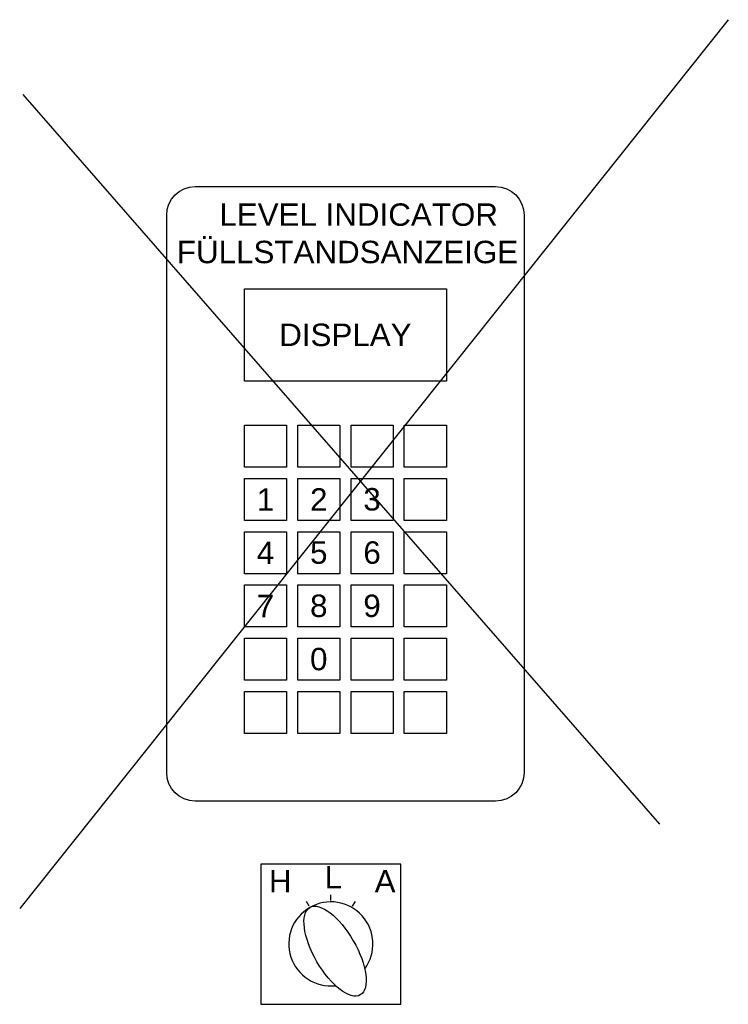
# Model space of a CAD drawing. Header units: millimetres. Extents: x -1470 to 1705, y 746 to 2325.
# Tile 1 of 4: x -1470 to -1217, y 1264 to 1615. Entities that reach past the tile are written whole.
import ezdxf

# ---------------------------------------------------------------- set-up
doc = ezdxf.new("R2010")
doc.units = ezdxf.units.MM
doc.header["$LTSCALE"] = 1000
doc.layers.add('Beschriftung', color=7, linetype='Continuous')

msp = doc.modelspace()

# ---------------------------------------------------------------- linework, layer by layer
for p, q in [((-1217.1961, 1615.20222), (-1469.90791, 1298.11022)), ((-1468.79464, 1588.49974), (-1241.68799, 1328.15052))]:
    msp.add_line(p, q)
at = {"color": 1}
for p, q in [((-1366.67428, 1298.87573), (-1367.67871, 1300.61544)), ((-1358.92871, 1300.95115), (-1358.92871, 1302.96)), ((-1351.18313, 1298.87573), (-1350.17871, 1300.61544))]:
    msp.add_line(p, q, dxfattribs=at)
msp.add_lwpolyline([(-1407.29277, 1555.66536), (-1300.20549, 1555.66536, -0.414213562), (-1290.0067, 1545.46657), (-1290.0067, 1346.59019, -0.414213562), (-1300.20549, 1336.3914), (-1407.29277, 1336.3914, -0.414213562), (-1417.49155, 1346.59019), (-1417.49155, 1545.46657, -0.414213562)], format="xyb", close=True, dxfattribs=at)
for points in [[(-1389.74913, 1486.20782), (-1389.74913, 1519.20782), (-1317.74913, 1519.20782), (-1317.74913, 1486.20782)], [(-1389.74913, 1470.52838), (-1374.74913, 1470.52838), (-1374.74913, 1455.52838), (-1389.74913, 1455.52838)], [(-1370.74913, 1470.52838), (-1355.74913, 1470.52838), (-1355.74913, 1455.52838), (-1370.74913, 1455.52838)], [(-1351.74913, 1470.52838), (-1336.74913, 1470.52838), (-1336.74913, 1455.52838), (-1351.74913, 1455.52838)], [(-1332.74913, 1470.52838), (-1317.74913, 1470.52838), (-1317.74913, 1455.52838), (-1332.74913, 1455.52838)], [(-1389.74913, 1451.52838), (-1374.74913, 1451.52838), (-1374.74913, 1436.52838), (-1389.74913, 1436.52838)], [(-1370.74913, 1451.52838), (-1355.74913, 1451.52838), (-1355.74913, 1436.52838), (-1370.74913, 1436.52838)], [(-1351.74913, 1451.52838), (-1336.74913, 1451.52838), (-1336.74913, 1436.52838), (-1351.74913, 1436.52838)], [(-1332.74913, 1451.52838), (-1317.74913, 1451.52838), (-1317.74913, 1436.52838), (-1332.74913, 1436.52838)], [(-1389.74913, 1432.52838), (-1374.74913, 1432.52838), (-1374.74913, 1417.52838), (-1389.74913, 1417.52838)], [(-1370.74913, 1432.52838), (-1355.74913, 1432.52838), (-1355.74913, 1417.52838), (-1370.74913, 1417.52838)], [(-1351.74913, 1432.52838), (-1336.74913, 1432.52838), (-1336.74913, 1417.52838), (-1351.74913, 1417.52838)], [(-1332.74913, 1432.52838), (-1317.74913, 1432.52838), (-1317.74913, 1417.52838), (-1332.74913, 1417.52838)], [(-1389.74913, 1413.52838), (-1374.74913, 1413.52838), (-1374.74913, 1398.52838), (-1389.74913, 1398.52838)], [(-1370.74913, 1413.52838), (-1355.74913, 1413.52838), (-1355.74913, 1398.52838), (-1370.74913, 1398.52838)], [(-1351.74913, 1413.52838), (-1336.74913, 1413.52838), (-1336.74913, 1398.52838), (-1351.74913, 1398.52838)], [(-1332.74913, 1413.52838), (-1317.74913, 1413.52838), (-1317.74913, 1398.52838), (-1332.74913, 1398.52838)], [(-1389.74913, 1394.52838), (-1374.74913, 1394.52838), (-1374.74913, 1379.52838), (-1389.74913, 1379.52838)], [(-1370.74913, 1394.52838), (-1355.74913, 1394.52838), (-1355.74913, 1379.52838), (-1370.74913, 1379.52838)], [(-1351.74913, 1394.52838), (-1336.74913, 1394.52838), (-1336.74913, 1379.52838), (-1351.74913, 1379.52838)], [(-1332.74913, 1394.52838), (-1317.74913, 1394.52838), (-1317.74913, 1379.52838), (-1332.74913, 1379.52838)], [(-1389.74913, 1375.52838), (-1374.74913, 1375.52838), (-1374.74913, 1360.52838), (-1389.74913, 1360.52838)], [(-1370.74913, 1375.52838), (-1355.74913, 1375.52838), (-1355.74913, 1360.52838), (-1370.74913, 1360.52838)], [(-1351.74913, 1375.52838), (-1336.74913, 1375.52838), (-1336.74913, 1360.52838), (-1351.74913, 1360.52838)], [(-1332.74913, 1375.52838), (-1317.74913, 1375.52838), (-1317.74913, 1360.52838), (-1332.74913, 1360.52838)], [(-1383.92871, 1263.90575), (-1333.92871, 1263.90575), (-1333.92871, 1313.90575), (-1383.92871, 1313.90575)]]:
    msp.add_lwpolyline(points, close=True, dxfattribs=at)
msp.add_arc((-1358.92871, 1285.46), 15, 323.6566583, 276.3433417, dxfattribs=at)
msp.add_ellipse((-1357.42871, 1282.86192), major_axis=(-9, 15.58846), ratio=0.416666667, dxfattribs=at)

# ---------------------------------------------------------------- texts
at = {"color": 1, "char_height": 8}
for s, insert, width, attachment_point in [('\\pi8.2299;{\\fArial|b0|i0|c0|p34;   LEVEL INDICATOR\\P\\pi2.399;FÜLLSTANDSANZEIGE}', (-1416.24913, 1549.65533), 125, 1), ('{\\fArial|b0|i0|c0|p34;DISPLAY}', (-1353.74913, 1502.70782), 72, 5), ('{\\fArial|b0|i0|c0|p34;1}', (-1382.24913, 1444.02838), 15, 5), ('{\\fArial|b0|i0|c0|p34;2}', (-1363.24913, 1444.02838), 15, 5), ('{\\fArial|b0|i0|c0|p34;3}', (-1344.24913, 1444.02838), 15, 5), ('{\\fArial|b0|i0|c0|p34;4}', (-1382.24913, 1425.02838), 15, 5), ('{\\fArial|b0|i0|c0|p34;5}', (-1363.24913, 1425.02838), 15, 5), ('{\\fArial|b0|i0|c0|p34;6}', (-1344.24913, 1425.02838), 15, 5), ('{\\fArial|b0|i0|c0|p34;7}', (-1382.24913, 1406.02838), 15, 5), ('{\\fArial|b0|i0|c0|p34;8}', (-1363.24913, 1406.02838), 15, 5), ('{\\fArial|b0|i0|c0|p34;9}', (-1344.24913, 1406.02838), 15, 5), ('{\\fArial|b0|i0|c0|p34;0}', (-1363.24913, 1387.02838), 15, 5)]:
    msp.add_mtext(s, dxfattribs=dict(at, insert=insert, width=width, attachment_point=attachment_point))
at = {"layer": 'Beschriftung', "color": 1, "char_height": 8, "width": 13.2199138, "attachment_point": 1}
for s, insert in [('{\\fArial|b0|i0|c0|p34;H}', (-1381.008, 1311.81576)), ('{\\fArial|b0|i0|c0|p34;L}', (-1361.14565, 1313.2468)), ('{\\fArial|b0|i0|c0|p34;A}', (-1343.32316, 1311.81576))]:
    msp.add_mtext(s, dxfattribs=dict(at, insert=insert))

doc.saveas('drawing.dxf')
